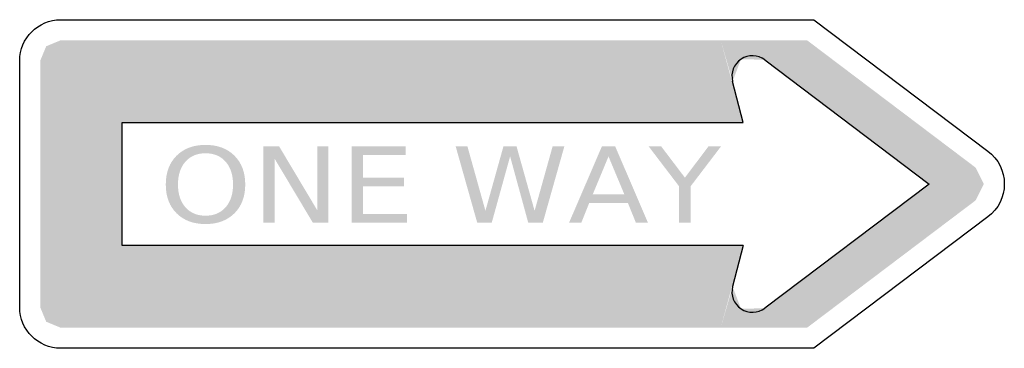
# Model space of a CAD drawing. Header units: inches. Extents: x -24 to 24, y -8 to 8.
import ezdxf

# ---------------------------------------------------------------- set-up
doc = ezdxf.new("R2010")
doc.units = ezdxf.units.IN
doc.header["$MEASUREMENT"] = 0

msp = doc.modelspace()

# ---------------------------------------------------------------- hatches: boundary and pattern name
for points in [[(-19, 3), (-22.707, 6.707), (-22, 7), (-19, 3)], [(-19, 3), (-22, 7), (10.173, 7), (11.27, 3), (-19, 3)], [(10.754, 4.999), (10.174, 7), (11.13, 7), (11.166, 6.081), (10.754, 4.999)], [(11.166, 6.081), (11.13, 7), (14.382, 7), (12.324, 6.047), (11.166, 6.081)], [(12.324, 6.047), (14.382, 7), (22.602, 0.798), (20.34, 0), (12.324, 6.047)], [(-19, 3), (-23, 6), (-22.707, 6.707), (-19, 3)], [(-19, 3), (-19, -3), (-23, -6), (-23, 6), (-19, 3)], [(-12.119, 1.836), (-11.355, 1.836), (-9.498, -1.271), (-9.498, 1.836), (-8.949, 1.836), (-8.949, -1.878), (-9.713, -1.878), (-11.57, 1.229), (-11.57, -1.878), (-12.119, -1.878), (-12.119, 1.836)], [(-7.824, 1.836), (-5.178, 1.836), (-5.178, 1.413), (-7.257, 1.413), (-7.257, 0.314), (-5.262, 0.314), (-5.262, -0.109), (-7.257, -0.109), (-7.257, -1.455), (-5.125, -1.455), (-5.125, -1.878), (-7.824, -1.878), (-7.824, 1.836)], [(-2.747, 1.836), (-2.174, 1.836), (-1.295, -1.304), (-0.416, 1.836), (0.22, 1.836), (1.102, -1.304), (1.981, 1.836), (2.554, 1.836), (1.504, -1.878), (0.79, -1.878), (-0.092, 1.346), (-0.986, -1.878), (-1.697, -1.878), (-2.747, 1.836)], [(6.659, 1.836), (7.27, 1.836), (8.429, 0.309), (9.582, 1.836), (10.193, 1.836), (8.71, -0.109), (8.71, -1.878), (8.143, -1.878), (8.143, -0.109), (6.659, 1.836)], [(20.34, 0), (22.602, 0.798), (23, 0), (20.34, 0)], [(12.324, -6.047), (14.382, -7), (22.602, -0.798), (20.34, 0), (12.324, -6.047)], [(20.34, 0), (22.602, -0.798), (23, 0), (20.34, 0)], [(-19, -3), (-23, -6), (-22.707, -6.707), (-19, -3)], [(-19, -3), (-22.707, -6.707), (-22, -7), (-19, -3)], [(-19, -3), (-22, -7), (10.173, -7), (11.27, -3), (-19, -3)], [(10.754, -4.999), (10.174, -7), (11.13, -7), (11.166, -6.081), (10.754, -4.999)], [(11.166, -6.081), (11.13, -7), (14.382, -7), (12.324, -6.047), (11.166, -6.081)]]:
    msp.add_hatch(color=7).paths.add_polyline_path(points)
h = msp.add_hatch(color=7)
edge = h.paths.add_edge_path()
edge.add_spline(control_points=[(-14.94, 1.904), (-14.352, 1.904), (-13.882, 1.729), (-13.531, 1.38), (-13.18, 1.031), (-13.004, 0.562), (-13.004, -0.025), (-13.004, -0.61), (-13.18, -1.078), (-13.531, -1.427), (-13.882, -1.776), (-14.352, -1.951), (-14.94, -1.951), (-15.528, -1.951), (-15.998, -1.776), (-16.35, -1.428), (-16.702, -1.08), (-16.878, -0.612), (-16.878, -0.025), (-16.878, 0.562), (-16.702, 1.031), (-16.35, 1.38), (-15.998, 1.729), (-15.528, 1.904), (-14.94, 1.904)], knot_values=[0, 0, 0, 0, 1, 1, 1, 2, 2, 2, 3, 3, 3, 4, 4, 4, 5, 5, 5, 6, 6, 6, 7, 7, 7, 8, 8, 8, 8], degree=3, periodic=0)
edge = h.paths.add_edge_path(flags=0)
edge.add_spline(control_points=[(-14.94, 1.496), (-15.351, 1.496), (-15.678, 1.36), (-15.92, 1.087), (-16.162, 0.815), (-16.283, 0.445), (-16.283, -0.025), (-16.283, -0.493), (-16.162, -0.862), (-15.92, -1.134), (-15.678, -1.407), (-15.351, -1.543), (-14.94, -1.543), (-14.528, -1.543), (-14.202, -1.407), (-13.961, -1.134), (-13.72, -0.862), (-13.599, -0.493), (-13.599, -0.025), (-13.599, 0.445), (-13.72, 0.815), (-13.961, 1.087), (-14.202, 1.36), (-14.528, 1.496), (-14.94, 1.496)], knot_values=[0, 0, 0, 0, 1, 1, 1, 2, 2, 2, 3, 3, 3, 4, 4, 4, 5, 5, 5, 6, 6, 6, 7, 7, 7, 8, 8, 8, 8], degree=3, periodic=0)
h = msp.add_hatch(color=7)
h.paths.add_polyline_path([(4.384, 1.836), (5.029, 1.836), (6.625, -1.878), (6.036, -1.878), (5.652, -0.925), (3.764, -0.925), (3.383, -1.878), (2.785, -1.878), (4.384, 1.836)])
h.paths.add_polyline_path([(4.705, 1.341), (3.935, -0.507), (5.478, -0.507), (4.705, 1.341)], flags=0)

# ---------------------------------------------------------------- linework, layer by layer
at = {"color": 7}
for p, q in [((12.324, 6.047), (20.34, 0)), ((11.27, 3), (10.754, 4.999)), ((-19, -3), (-19, 3)), ((-19, 3), (11.27, 3)), ((20.34, 0), (12.324, -6.047)), ((11.27, -3), (-19, -3)), ((11.27, -3), (10.754, -4.999))]:
    msp.add_line(p, q, dxfattribs=at)
for points in [[(-22, 8), (14.717, 8), (23.205, 1.597)], [(-24, -6), (-24, 6)], [(23.205, -1.597), (14.717, -8), (-22, -8)]]:
    msp.add_lwpolyline(points, dxfattribs=at)
for points in [[(-24, 6), (-24, 7.105), (-23.105, 8), (-22, 8)], [(-22, -8), (-23.105, -8), (-24, -7.105), (-24, -6)]]:
    msp.add_open_spline(points, degree=3, dxfattribs=at)
for points in [[(12.324, 6.047), (11.985, 6.304), (11.52, 6.317), (11.166, 6.081), (10.813, 5.845), (10.647, 5.41), (10.754, 4.999)], [(23.205, 1.597), (23.706, 1.219), (24, 0.628), (24, 0), (24, -0.628), (23.706, -1.219), (23.205, -1.597)], [(10.754, -4.999), (10.647, -5.41), (10.813, -5.845), (11.166, -6.081), (11.52, -6.317), (11.985, -6.303), (12.324, -6.047)], [(10.754, -4.999), (10.647, -5.41), (10.813, -5.845), (11.166, -6.081), (11.52, -6.317), (11.985, -6.303), (12.324, -6.047)]]:
    msp.add_open_spline(points, degree=3, knots=[0, 0, 0, 0, 1, 1, 1, 2, 2, 2, 2], dxfattribs=at)

doc.saveas('drawing.dxf')
